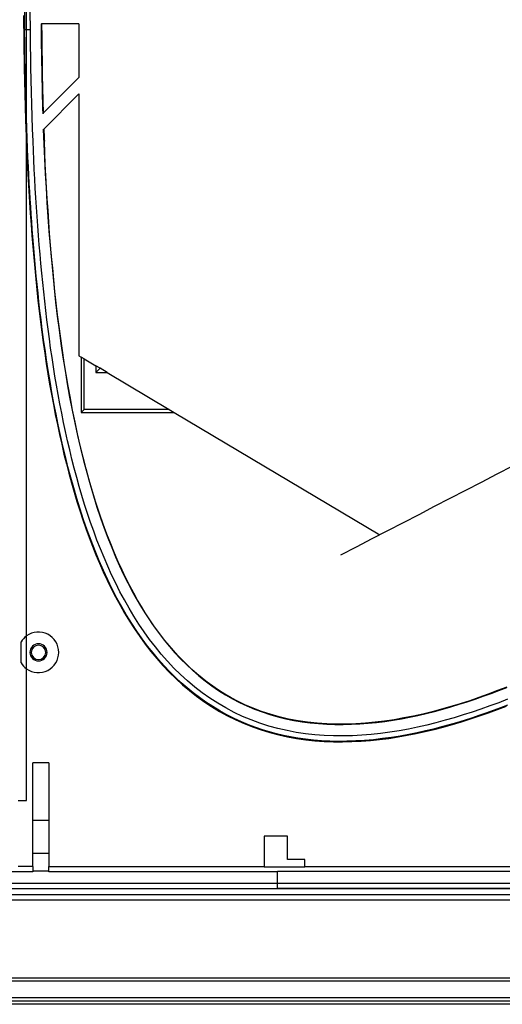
# Model space of a CAD drawing. Header units: millimetres. Extents: x -131 to 243, y -114 to 197.
# Tile 2 of 8: x -39 to 45, y -114 to 55. Entities that reach past the tile are written whole.
import ezdxf

# ---------------------------------------------------------------- set-up
doc = ezdxf.new("R2010")
doc.units = ezdxf.units.MM
doc.layers.add('MAIN-1', color=7, linetype='Continuous')
doc.layers.add('MAIN-2', color=7, linetype='Continuous')

msp = doc.modelspace()

# ---------------------------------------------------------------- linework, layer by layer
at = {"layer": 'MAIN-1'}
for p, q in [((-37.46, 33.79), (-37.46, 97.31)), ((-34.96, 54.77), (-34.87, 54.77)), ((-28.42, 54.77), (-34.87, 54.77)), ((-34.87, 54.77), (-34.85, 52.56)), ((-28.42, 54.77), (-28.42, 45.48)), ((-34.85, 52.56), (-34.82, 50.36)), ((-34.82, 50.36), (-34.78, 48.15)), ((-34.78, 48.15), (-34.74, 45.94)), ((-34.74, 45.94), (-34.69, 43.74)), ((-34.57, 39.33), (-28.42, 45.48)), ((-34.69, 43.74), (-34.63, 41.53)), ((-34.47, 36.59), (-28.42, 42.65)), ((-28.42, 42.65), (-28.42, -2.52)), ((-34.63, 41.53), (-34.57, 39.33)), ((-34.65, 39.25), (-34.66, 39.24)), ((-34.63, 39.26), (-34.65, 39.25)), ((-34.62, 39.28), (-34.63, 39.26)), ((-34.61, 39.29), (-34.62, 39.28)), ((-34.59, 39.3), (-34.61, 39.29)), ((-34.58, 39.31), (-34.59, 39.3)), ((-34.57, 39.33), (-34.58, 39.31)), ((-34.57, 36.5), (-34.47, 36.59)), ((-34.57, 36.5), (-34.47, 33.98)), ((-34.47, 36.59), (-34.46, 36.3)), ((-34.46, 36.3), (-34.45, 36)), ((-34.45, 36), (-34.44, 35.7)), ((-34.44, 35.7), (-34.43, 35.41)), ((-34.43, 35.41), (-34.42, 35.11)), ((-34.42, 35.11), (-34.41, 34.82)), ((-34.41, 34.82), (-34.39, 34.52)), ((-34.31, 32.52), (-34.39, 34.52)), ((-34.47, 33.98), (-34.36, 31.46)), ((-34.22, 30.53), (-34.31, 32.52)), ((-34.36, 31.46), (-34.23, 28.95)), ((-34.23, 28.95), (-34.09, 26.44)), ((-34.11, 28.53), (-34.22, 30.53)), ((-34, 26.53), (-34.11, 28.53)), ((-34.09, 26.44), (-33.94, 23.94)), ((-33.88, 24.54), (-34, 26.53)), ((-33.94, 23.94), (-33.77, 21.45)), ((-33.75, 22.55), (-33.88, 24.54)), ((-33.62, 20.55), (-33.75, 22.55)), ((-33.77, 21.45), (-33.59, 18.96)), ((-33.47, 18.56), (-33.62, 20.55)), ((-33.59, 18.96), (-33.4, 16.49)), ((-33.31, 16.56), (-33.47, 18.56)), ((-33.4, 16.49), (-33.18, 14.03)), ((-33.14, 14.57), (-33.31, 16.56)), ((-33.18, 14.03), (-32.95, 11.58)), ((-32.95, 12.58), (-33.14, 14.57)), ((-32.76, 10.59), (-32.95, 12.58)), ((-32.95, 11.58), (-32.7, 9.14)), ((-32.55, 8.58), (-32.76, 10.59)), ((-32.7, 9.14), (-32.44, 6.73)), ((-32.33, 6.56), (-32.55, 8.58)), ((-32.44, 6.73), (-32.15, 4.32)), ((-32.09, 4.53), (-32.33, 6.56)), ((-32.15, 4.32), (-31.85, 1.94)), ((-31.83, 2.49), (-32.09, 4.53)), ((-31.85, 1.94), (-31.52, -0.42)), ((-31.55, 0.43), (-31.83, 2.49)), ((-31.26, -1.62), (-31.55, 0.43)), ((-31.52, -0.42), (-31.18, -2.77)), ((-30.95, -3.68), (-31.26, -1.62)), ((-31.18, -2.77), (-30.82, -5.09)), ((-28.42, -2.52), (-28, -2.77)), ((-27.5, -3.06), (-28, -2.77)), ((-28, -2.77), (-28, -12.31)), ((-27.5, -3.06), (-25.47, -4.27)), ((-27.5, -11.8), (-27.5, -3.06)), ((-30.62, -5.75), (-30.95, -3.68)), ((-30.82, -5.09), (-30.43, -7.38)), ((-24.75, -4.7), (-25.47, -4.27)), ((-25.47, -4.27), (-25.47, -5.42)), ((-25.47, -5.42), (-24.75, -4.7)), ((-23.54, -5.42), (-24.75, -4.7)), ((-30.27, -7.81), (-30.62, -5.75)), ((-25.47, -5.42), (-23.54, -5.42)), ((-23.54, -5.42), (-12.81, -11.8)), ((-30.43, -7.38), (-30.02, -9.66)), ((-29.9, -9.87), (-30.27, -7.81)), ((-30.02, -9.66), (-29.59, -11.91)), ((-29.5, -11.92), (-29.9, -9.87)), ((-28, -12.31), (-27.5, -11.8)), ((-12.81, -11.8), (-27.5, -11.8)), ((-12.81, -11.8), (-11.97, -12.31)), ((-29.59, -11.91), (-29.14, -14.13)), ((-29.08, -13.97), (-29.5, -11.92)), ((-28, -12.31), (-11.97, -12.31)), ((-11.97, -12.31), (23.55, -33.44)), ((-29.14, -14.13), (-28.66, -16.32)), ((-28.64, -16), (-29.08, -13.97)), ((-28.66, -16.32), (-28.15, -18.48)), ((-28.18, -18.03), (-28.64, -16)), ((-27.69, -20.04), (-28.18, -18.03)), ((-28.15, -18.48), (-27.63, -20.61)), ((-27.18, -22.03), (-27.69, -20.04)), ((-27.63, -20.61), (-27.07, -22.71)), ((-26.64, -24), (-27.18, -22.03)), ((-27.07, -22.71), (-26.5, -24.76)), ((-26.07, -25.96), (-26.64, -24)), ((-26.5, -24.76), (-25.91, -26.74)), ((-25.47, -27.89), (-26.07, -25.96)), ((-25.91, -26.74), (-25.31, -28.65)), ((-24.85, -29.78), (-25.47, -27.89)), ((-25.31, -28.65), (-24.69, -30.49)), ((-24.22, -31.6), (-24.85, -29.78)), ((-24.69, -30.49), (-24.06, -32.27)), ((-23.58, -33.35), (-24.22, -31.6)), ((-24.06, -32.27), (-23.41, -33.99)), ((-22.93, -35.01), (-23.58, -33.35)), ((-23.41, -33.99), (-22.75, -35.65)), ((-22.28, -36.6), (-22.93, -35.01)), ((-22.75, -35.65), (-22.08, -37.25)), ((-21.62, -38.12), (-22.28, -36.6)), ((-22.08, -37.25), (-21.39, -38.79)), ((-20.96, -39.57), (-21.62, -38.12)), ((-21.39, -38.79), (-20.69, -40.28)), ((-20.29, -40.95), (-20.96, -39.57)), ((-20.69, -40.28), (-19.98, -41.71)), ((-19.63, -42.26), (-20.29, -40.95)), ((-19.98, -41.71), (-19.26, -43.09)), ((-18.96, -43.51), (-19.63, -42.26)), ((-19.26, -43.09), (-18.53, -44.42)), ((-18.29, -44.71), (-18.96, -43.51)), ((-18.53, -44.42), (-17.78, -45.69)), ((-17.62, -45.84), (-18.29, -44.71)), ((-17.78, -45.69), (-17.02, -46.92)), ((-16.96, -46.91), (-17.62, -45.84)), ((-17.02, -46.92), (-16.24, -48.13)), ((-16.29, -47.94), (-16.96, -46.91)), ((-15.63, -48.91), (-16.29, -47.94)), ((-16.24, -48.13), (-15.42, -49.31)), ((-14.97, -49.85), (-15.63, -48.91)), ((-15.42, -49.31), (-14.58, -50.47)), ((-14.28, -50.77), (-14.97, -49.85)), ((-14.58, -50.47), (-13.7, -51.61)), ((-13.57, -51.67), (-14.28, -50.77)), ((-13.7, -51.61), (-12.79, -52.71)), ((-12.85, -52.56), (-13.57, -51.67)), ((-12.1, -53.43), (-12.85, -52.56)), ((-12.79, -52.71), (-11.85, -53.79)), ((-11.33, -54.28), (-12.1, -53.43)), ((-11.85, -53.79), (-10.87, -54.84)), ((-10.54, -55.1), (-11.33, -54.28)), ((-10.87, -54.84), (-9.86, -55.85)), ((-9.72, -55.91), (-10.54, -55.1)), ((-9.86, -55.85), (-8.81, -56.82)), ((-8.89, -56.69), (-9.72, -55.91)), ((-8.03, -57.45), (-8.89, -56.69)), ((-8.81, -56.82), (-7.73, -57.76)), ((-7.15, -58.18), (-8.03, -57.45)), ((-7.73, -57.76), (-6.62, -58.66)), ((-6.24, -58.88), (-7.15, -58.18)), ((-6.62, -58.66), (-5.48, -59.5)), ((-5.3, -59.57), (-6.24, -58.88)), ((-5.48, -59.5), (-4.31, -60.3)), ((-4.3, -60.26), (-5.3, -59.57)), ((-4.31, -60.3), (-3.12, -61.04)), ((-3.23, -60.93), (-4.3, -60.26)), ((-2.1, -61.58), (-3.23, -60.93)), ((-3.12, -61.04), (-1.91, -61.74)), ((42.3, -60.94), (40.69, -61.52)), ((41.42, -61.31), (42.79, -60.82)), ((43.9, -60.34), (42.3, -60.94)), ((42.79, -60.82), (44.14, -60.31)), ((45.5, -59.72), (43.9, -60.34)), ((44.14, -60.31), (45.48, -59.78)), ((-0.91, -62.22), (-2.1, -61.58)), ((-1.91, -61.74), (-0.67, -62.38)), ((0.36, -62.82), (-0.91, -62.22)), ((-0.67, -62.38), (0.6, -62.97)), ((1.7, -63.39), (0.36, -62.82)), ((37.46, -62.59), (35.85, -63.08)), ((35.85, -63.13), (37.25, -62.7)), ((37.25, -62.7), (38.65, -62.26)), ((39.08, -62.07), (37.46, -62.59)), ((38.65, -62.26), (40.04, -61.79)), ((40.69, -61.52), (39.08, -62.07)), ((40.04, -61.79), (41.42, -61.31)), ((0.6, -62.97), (1.9, -63.52)), ((3.11, -63.93), (1.7, -63.39)), ((1.9, -63.52), (3.22, -64.01)), ((4.6, -64.42), (3.11, -63.93)), ((3.22, -64.01), (4.57, -64.45)), ((4.57, -64.45), (5.95, -64.84)), ((6.17, -64.86), (4.6, -64.42)), ((30.99, -64.37), (29.36, -64.73)), ((30.15, -64.6), (31.58, -64.27)), ((32.61, -63.97), (30.99, -64.37)), ((31.58, -64.27), (33.01, -63.91)), ((34.23, -63.54), (32.61, -63.97)), ((33.01, -63.91), (34.43, -63.53)), ((35.85, -63.08), (34.23, -63.54)), ((34.43, -63.53), (35.85, -63.13)), ((5.95, -64.84), (7.34, -65.18)), ((7.79, -65.24), (6.17, -64.86)), ((7.34, -65.18), (8.73, -65.47)), ((9.43, -65.55), (7.79, -65.24)), ((8.73, -65.47), (10.13, -65.7)), ((11.07, -65.79), (9.43, -65.55)), ((10.13, -65.7), (11.54, -65.89)), ((12.73, -65.97), (11.07, -65.79)), ((11.54, -65.89), (12.96, -66.03)), ((14.38, -66.08), (12.73, -65.97)), ((12.96, -66.03), (14.38, -66.12)), ((16.05, -66.13), (14.38, -66.08)), ((14.38, -66.12), (15.8, -66.17)), ((15.8, -66.17), (17.23, -66.18)), ((17.72, -66.13), (16.05, -66.13)), ((17.23, -66.18), (18.66, -66.14)), ((19.39, -66.07), (17.72, -66.13)), ((18.66, -66.14), (20.09, -66.07)), ((21.06, -65.96), (19.39, -66.07)), ((20.09, -66.07), (21.52, -65.96)), ((22.73, -65.8), (21.06, -65.96)), ((21.52, -65.96), (22.96, -65.82)), ((24.39, -65.6), (22.73, -65.8)), ((22.96, -65.82), (24.4, -65.64)), ((26.05, -65.35), (24.39, -65.6)), ((24.4, -65.64), (25.84, -65.42)), ((25.84, -65.42), (27.28, -65.18)), ((27.71, -65.06), (26.05, -65.35)), ((27.28, -65.18), (28.71, -64.9)), ((29.36, -64.73), (27.71, -65.06)), ((28.71, -64.9), (30.15, -64.6)), ((-36.4, -90.71), (-36.4, -72.78)), ((-33.6, -72.78), (-36.4, -72.78)), ((-33.6, -72.78), (-33.6, -90.71)), ((-36.4, -82.68), (-33.6, -82.68)), ((3.6, -85.48), (3.6, -90.71)), ((7.6, -85.48), (3.6, -85.48)), ((7.6, -89.48), (7.6, -85.48)), ((-33.6, -88.45), (-36.4, -88.45)), ((10.6, -89.48), (7.6, -89.48)), ((10.6, -90.71), (10.6, -89.48)), ((-36.4, -91.62), (-47.9, -91.62)), ((-36.4, -90.71), (-38.9, -90.71)), ((-36.4, -90.71), (-36.4, -91.62)), ((-36.4, -91.42), (-33.6, -91.42)), ((-33.6, -90.71), (3.6, -90.71)), ((-33.6, -91.62), (-33.6, -90.71)), ((5.9, -91.62), (-33.6, -91.62)), ((3.6, -90.71), (3.6, -90.76)), ((3.6, -90.76), (10.6, -90.76)), ((106.3, -91.57), (5.9, -91.57)), ((5.9, -94.47), (5.9, -91.57)), ((10.6, -90.71), (101.6, -90.71)), ((10.6, -90.76), (10.6, -90.71)), ((106.3, -94.47), (5.9, -94.47)), ((160.1, -109.95), (-47.9, -109.95)), ((224.6, -110.48), (-112.4, -110.48))]:
    msp.add_line(p, q, dxfattribs=at)
for centre, radius, start, end in [((644.82, 60.26), 679.8, 180.46264, 181.77197), ((-35.4, -53.73), 3.5, 0, 126.1211), ((-35.4, -53.73), 1.48, 0, 180), ((-35.4, -53.73), 1.25, 0, 180), ((-35.4, -53.73), 3.5, 233.8789, 0), ((-35.4, -53.73), 1.48, 180, 0), ((-35.4, -53.73), 1.25, 180, 0)]:
    msp.add_arc(centre, radius, start, end, dxfattribs=at)
msp.add_ellipse((155.09, 34.59), major_axis=(3216.52, 1663.72), ratio=0.000001, start_param=1.58695, end_param=1.613806, dxfattribs=at)
at = {"layer": 'MAIN-2'}
for p, q in [((-37.97, 56.18), (-37.93, 51.65)), ((-37.81, 57.03), (-37.79, 53.7)), ((-36.8, 53.72), (-36.82, 56.87)), ((-28.42, 54.77), (-28.42, 54.77)), ((-37.78, 51.31), (-37.81, 53.7)), ((-37.79, 53.7), (-37.8, 53.7)), ((-37.78, 53.7), (-37.79, 53.7)), ((-37.79, 53.7), (-37.79, 53.7)), ((-37.77, 53.7), (-37.78, 53.7)), ((-37.76, 53.71), (-37.77, 53.7)), ((-37.74, 53.71), (-37.76, 53.71)), ((-37.72, 53.71), (-37.74, 53.71)), ((-37.7, 53.71), (-37.72, 53.71)), ((-37.67, 53.71), (-37.7, 53.71)), ((-37.64, 53.71), (-37.67, 53.71)), ((-37.61, 53.71), (-37.64, 53.71)), ((-37.57, 53.71), (-37.61, 53.71)), ((-37.53, 53.71), (-37.57, 53.71)), ((-37.49, 53.71), (-37.53, 53.71)), ((-37.44, 53.71), (-37.49, 53.71)), ((-37.4, 53.71), (-37.44, 53.71)), ((-37.35, 53.72), (-37.4, 53.71)), ((-37.3, 53.72), (-37.35, 53.72)), ((-37.24, 53.72), (-37.3, 53.72)), ((-37.19, 53.72), (-37.24, 53.72)), ((-37.13, 53.72), (-37.19, 53.72)), ((-37.07, 53.72), (-37.13, 53.72)), ((-37.02, 53.72), (-37.07, 53.72)), ((-36.96, 53.72), (-37.02, 53.72)), ((-36.9, 53.72), (-36.96, 53.72)), ((-36.85, 53.72), (-36.9, 53.72)), ((-36.8, 53.72), (-36.85, 53.72)), ((-36.78, 52.64), (-36.8, 53.72)), ((-37.93, 51.65), (-37.86, 47.14)), ((-37.75, 48.99), (-37.78, 51.31)), ((-36.77, 51.56), (-36.78, 52.64)), ((-36.76, 50.48), (-36.77, 51.56)), ((-36.74, 49.4), (-36.76, 50.48)), ((-36.73, 48.31), (-36.74, 49.4)), ((-37.71, 46.75), (-37.75, 48.99)), ((-36.71, 47.23), (-36.73, 48.31)), ((-37.86, 47.14), (-37.76, 42.66)), ((-37.66, 44.59), (-37.71, 46.75)), ((-36.67, 45.11), (-36.71, 47.23)), ((-37.61, 42.51), (-37.66, 44.59)), ((-36.62, 42.99), (-36.67, 45.11)), ((-28.42, 45.48), (-28.42, 45.48)), ((-37.76, 42.66), (-37.63, 38.21)), ((-37.55, 40.51), (-37.61, 42.51)), ((-36.56, 40.87), (-36.62, 42.99)), ((-28.42, 42.65), (-28.42, 42.65)), ((-36.5, 38.76), (-36.56, 40.87)), ((-37.49, 38.59), (-37.55, 40.51)), ((-37.63, 38.21), (-37.46, 33.79)), ((-37.43, 36.75), (-37.49, 38.59)), ((-36.43, 36.64), (-36.5, 38.76)), ((-37.36, 35), (-37.43, 36.75)), ((-36.34, 34.52), (-36.43, 36.64)), ((-37.29, 33.31), (-37.36, 35)), ((-36.28, 32.89), (-36.34, 34.52)), ((-37.46, -79.31), (-37.46, 33.79)), ((-37.46, 33.79), (-37.38, 31.82)), ((-37.22, 31.69), (-37.29, 33.31)), ((-36.2, 31.26), (-36.28, 32.89)), ((-37.38, 31.82), (-37.28, 29.85)), ((-37.15, 30.14), (-37.22, 31.69)), ((-36.12, 29.63), (-36.2, 31.26)), ((-37.28, 29.85), (-37.18, 27.89)), ((-37.07, 28.65), (-37.15, 30.14)), ((-36.04, 28), (-36.12, 29.63)), ((-37.18, 27.89), (-37.07, 25.94)), ((-37, 27.22), (-37.07, 28.65)), ((-36.92, 25.83), (-37, 27.22)), ((-35.95, 26.38), (-36.04, 28)), ((-37.07, 25.94), (-36.95, 24)), ((-36.83, 24.48), (-36.92, 25.83)), ((-35.85, 24.75), (-35.95, 26.38)), ((-36.95, 24), (-36.83, 22.07)), ((-36.75, 23.16), (-36.83, 24.48)), ((-35.75, 23.12), (-35.85, 24.75)), ((-36.66, 21.86), (-36.75, 23.16)), ((-35.64, 21.49), (-35.75, 23.12)), ((-36.83, 22.07), (-36.69, 20.15)), ((-36.57, 20.57), (-36.66, 21.86)), ((-36.48, 19.28), (-36.57, 20.57)), ((-35.52, 19.87), (-35.64, 21.49)), ((-36.69, 20.15), (-36.55, 18.23)), ((-36.38, 17.98), (-36.48, 19.28)), ((-35.4, 18.24), (-35.52, 19.87)), ((-36.55, 18.23), (-36.39, 16.33)), ((-36.27, 16.66), (-36.38, 17.98)), ((-35.27, 16.62), (-35.4, 18.24)), ((-36.39, 16.33), (-36.23, 14.44)), ((-36.16, 15.33), (-36.27, 16.66)), ((-36.04, 13.97), (-36.16, 15.33)), ((-35.13, 14.99), (-35.27, 16.62)), ((-36.23, 14.44), (-36.06, 12.56)), ((-35.92, 12.59), (-36.04, 13.97)), ((-34.99, 13.37), (-35.13, 14.99)), ((-36.06, 12.56), (-35.88, 10.7)), ((-35.78, 11.19), (-35.92, 12.59)), ((-34.83, 11.75), (-34.99, 13.37)), ((-35.88, 10.7), (-35.69, 8.84)), ((-35.64, 9.75), (-35.78, 11.19)), ((-34.67, 10.12), (-34.83, 11.75)), ((-35.69, 8.84), (-35.49, 7)), ((-35.48, 8.29), (-35.64, 9.75)), ((-34.5, 8.5), (-34.67, 10.12)), ((-34.33, 6.88), (-34.5, 8.5)), ((-35.49, 7), (-35.28, 5.17)), ((-35.32, 6.78), (-35.48, 8.29)), ((-34.14, 5.26), (-34.33, 6.88)), ((-35.14, 5.23), (-35.32, 6.78)), ((-35.28, 5.17), (-35.05, 3.35)), ((-34.95, 3.64), (-35.14, 5.23)), ((-33.94, 3.65), (-34.14, 5.26)), ((-34.74, 2), (-34.95, 3.64)), ((-33.74, 2.03), (-33.94, 3.65)), ((-35.05, 3.35), (-34.82, 1.54)), ((-34.51, 0.3), (-34.74, 2)), ((-33.52, 0.41), (-33.74, 2.03)), ((-34.82, 1.54), (-34.58, -0.27)), ((-34.27, -1.45), (-34.51, 0.3)), ((-33.3, -1.2), (-33.52, 0.41)), ((-34.58, -0.27), (-34.32, -2.07)), ((-34, -3.26), (-34.27, -1.45)), ((-33.06, -2.81), (-33.3, -1.2)), ((-34.32, -2.07), (-34.05, -3.86)), ((-33.71, -5.1), (-34, -3.26)), ((-32.81, -4.42), (-33.06, -2.81)), ((-28.42, -2.52), (-28.42, -2.52)), ((-28, -2.77), (-28, -2.77)), ((-34.05, -3.86), (-33.76, -5.65)), ((-32.55, -6.03), (-32.81, -4.42)), ((-33.76, -5.65), (-33.47, -7.42)), ((-33.4, -6.98), (-33.71, -5.1)), ((-32.28, -7.63), (-32.55, -6.03)), ((-33.47, -7.42), (-33.16, -9.18)), ((-33.08, -8.86), (-33.4, -6.98)), ((-32, -9.24), (-32.28, -7.63)), ((-33.16, -9.18), (-32.83, -10.93)), ((-32.73, -10.75), (-33.08, -8.86)), ((-31.7, -10.84), (-32, -9.24)), ((-32.83, -10.93), (-32.5, -12.67)), ((-32.37, -12.62), (-32.73, -10.75)), ((-31.39, -12.44), (-31.7, -10.84)), ((-32.5, -12.67), (-32.14, -14.4)), ((-31.99, -14.47), (-32.37, -12.62)), ((-31.07, -14.03), (-31.39, -12.44)), ((-28, -12.31), (-28, -12.31)), ((-11.97, -12.31), (-11.97, -12.31)), ((-32.14, -14.4), (-31.78, -16.12)), ((-31.6, -16.3), (-31.99, -14.47)), ((-30.73, -15.63), (-31.07, -14.03)), ((-31.78, -16.12), (-31.39, -17.82)), ((-31.19, -18.11), (-31.6, -16.3)), ((-30.38, -17.22), (-30.73, -15.63)), ((-31.39, -17.82), (-31, -19.5)), ((-30.76, -19.92), (-31.19, -18.11)), ((-30.01, -18.8), (-30.38, -17.22)), ((-31, -19.5), (-30.58, -21.17)), ((-30.31, -21.72), (-30.76, -19.92)), ((-29.62, -20.38), (-30.01, -18.8)), ((-29.22, -21.96), (-29.62, -20.38)), ((-30.58, -21.17), (-30.15, -22.82)), ((-29.83, -23.52), (-30.31, -21.72)), ((-28.8, -23.53), (-29.22, -21.96)), ((-30.15, -22.82), (-29.7, -24.46)), ((-29.32, -25.34), (-29.83, -23.52)), ((-28.36, -25.1), (-28.8, -23.53)), ((-29.7, -24.46), (-29.24, -26.08)), ((-28.78, -27.17), (-29.32, -25.34)), ((-27.9, -26.66), (-28.36, -25.1)), ((-29.24, -26.08), (-28.76, -27.68)), ((-28.21, -29), (-28.78, -27.17)), ((-27.43, -28.21), (-27.9, -26.66)), ((-28.76, -27.68), (-28.26, -29.26)), ((-26.93, -29.76), (-27.43, -28.21)), ((-28.26, -29.26), (-27.74, -30.83)), ((-27.61, -30.83), (-28.21, -29)), ((-26.41, -31.3), (-26.93, -29.76)), ((-27.74, -30.83), (-27.21, -32.37)), ((-26.98, -32.64), (-27.61, -30.83)), ((-25.86, -32.83), (-26.41, -31.3)), ((-27.21, -32.37), (-26.66, -33.89)), ((-26.32, -34.43), (-26.98, -32.64)), ((-26.66, -33.89), (-26.08, -35.39)), ((-25.3, -34.36), (-25.86, -32.83)), ((23.55, -33.44), (23.55, -33.44)), ((-25.63, -36.19), (-26.32, -34.43)), ((-26.08, -35.39), (-25.49, -36.87)), ((-24.7, -35.87), (-25.3, -34.36)), ((-24.92, -37.91), (-25.63, -36.19)), ((-25.49, -36.87), (-24.87, -38.35)), ((-24.08, -37.37), (-24.7, -35.87)), ((-23.44, -38.87), (-24.08, -37.37)), ((-24.19, -39.59), (-24.92, -37.91)), ((-24.87, -38.35), (-24.22, -39.82)), ((-22.77, -40.34), (-23.44, -38.87)), ((-24.22, -39.82), (-23.54, -41.28)), ((-23.43, -41.23), (-24.19, -39.59)), ((-22.06, -41.81), (-22.77, -40.34)), ((-23.54, -41.28), (-22.83, -42.72)), ((-22.65, -42.82), (-23.43, -41.23)), ((-21.33, -43.26), (-22.06, -41.81)), ((-22.83, -42.72), (-22.09, -44.15)), ((-21.85, -44.36), (-22.65, -42.82)), ((-22.09, -44.15), (-21.32, -45.57)), ((-20.56, -44.69), (-21.33, -43.26)), ((-21.02, -45.86), (-21.85, -44.36)), ((-21.32, -45.57), (-20.52, -46.96)), ((-20.17, -47.32), (-21.02, -45.86)), ((-19.76, -46.1), (-20.56, -44.69)), ((-20.52, -46.96), (-19.68, -48.34)), ((-19.3, -48.72), (-20.17, -47.32)), ((-18.93, -47.49), (-19.76, -46.1)), ((-18.06, -48.85), (-18.93, -47.49)), ((-19.68, -48.34), (-18.81, -49.69)), ((-18.41, -50.08), (-19.3, -48.72)), ((-17.15, -50.2), (-18.06, -48.85)), ((-37.46, -50.9), (-37.46, -50.9)), ((-18.81, -49.69), (-17.9, -51.01)), ((-17.49, -51.39), (-18.41, -50.08)), ((-16.2, -51.51), (-17.15, -50.2)), ((-38.4, -51.93), (-38.4, -51.93)), ((-38.4, -55.53), (-38.4, -51.93)), ((-17.9, -51.01), (-16.95, -52.31)), ((-16.56, -52.64), (-17.49, -51.39)), ((-16.95, -52.31), (-15.98, -53.57)), ((-15.62, -53.84), (-16.56, -52.64)), ((-15.21, -52.8), (-16.2, -51.51)), ((-15.98, -53.57), (-14.96, -54.8)), ((-14.66, -54.98), (-15.62, -53.84)), ((-14.19, -54.05), (-15.21, -52.8)), ((-13.12, -55.27), (-14.19, -54.05)), ((-38.4, -55.53), (-38.4, -55.53)), ((-14.96, -54.8), (-13.91, -55.99)), ((-13.69, -56.06), (-14.66, -54.98)), ((-13.91, -55.99), (-12.82, -57.14)), ((-12.72, -57.09), (-13.69, -56.06)), ((-12.01, -56.45), (-13.12, -55.27)), ((-37.46, -56.56), (-37.46, -56.56)), ((-12.82, -57.14), (-11.7, -58.25)), ((-11.74, -58.06), (-12.72, -57.09)), ((-10.85, -57.58), (-12.01, -56.45)), ((-9.66, -58.67), (-10.85, -57.58)), ((-10.75, -58.98), (-11.74, -58.06)), ((-11.7, -58.25), (-10.53, -59.31)), ((-9.73, -59.87), (-10.75, -58.98)), ((-10.53, -59.31), (-9.34, -60.33)), ((-8.42, -59.71), (-9.66, -58.67)), ((-8.69, -60.72), (-9.73, -59.87)), ((-9.34, -60.33), (-8.1, -61.3)), ((-7.61, -61.54), (-8.69, -60.72)), ((-7.14, -60.7), (-8.42, -59.71)), ((-5.81, -61.64), (-7.14, -60.7)), ((-8.1, -61.3), (-6.82, -62.22)), ((-6.48, -62.34), (-7.61, -61.54)), ((-6.82, -62.22), (-5.51, -63.09)), ((-5.31, -63.1), (-6.48, -62.34)), ((-4.45, -62.52), (-5.81, -61.64)), ((-3.06, -63.33), (-4.45, -62.52)), ((44.09, -62.42), (42.56, -62.98)), ((45.61, -61.83), (44.09, -62.42)), ((45.63, -62.84), (44.39, -63.31)), ((-5.51, -63.09), (-4.15, -63.91)), ((-4.1, -63.83), (-5.31, -63.1)), ((-4.15, -63.91), (-2.75, -64.68)), ((-2.87, -64.51), (-4.1, -63.83)), ((-1.62, -64.09), (-3.06, -63.33)), ((-1.62, -65.15), (-2.87, -64.51)), ((-0.16, -64.78), (-1.62, -64.09)), ((37.94, -64.54), (36.39, -65.02)), ((39.49, -64.05), (37.94, -64.54)), ((41.03, -63.53), (39.49, -64.05)), ((41.9, -64.22), (40.65, -64.65)), ((40.77, -64.71), (42.33, -64.17)), ((42.56, -62.98), (41.03, -63.53)), ((43.15, -63.77), (41.9, -64.22)), ((42.33, -64.17), (43.88, -63.61)), ((44.39, -63.31), (43.15, -63.77)), ((43.88, -63.61), (45.43, -63.02)), ((-2.75, -64.68), (-1.33, -65.39)), ((-0.36, -65.72), (-1.62, -65.15)), ((-1.33, -65.39), (0.12, -66.03)), ((0.89, -66.24), (-0.36, -65.72)), ((1.33, -65.4), (-0.16, -64.78)), ((0.12, -66.03), (1.58, -66.6)), ((2.12, -66.7), (0.89, -66.24)), ((2.85, -65.96), (1.33, -65.4)), ((4.4, -66.45), (2.85, -65.96)), ((31.67, -66.27), (30.09, -66.63)), ((33.25, -65.88), (31.67, -66.27)), ((34.82, -65.46), (33.25, -65.88)), ((35.52, -66.25), (34.19, -66.61)), ((34.53, -66.62), (36.09, -66.18)), ((36.39, -65.02), (34.82, -65.46)), ((36.83, -65.87), (35.52, -66.25)), ((36.09, -66.18), (37.65, -65.72)), ((38.12, -65.48), (36.83, -65.87)), ((37.65, -65.72), (39.21, -65.23)), ((39.39, -65.07), (38.12, -65.48)), ((39.21, -65.23), (40.77, -64.71)), ((40.65, -64.65), (39.39, -65.07)), ((1.58, -66.6), (3.07, -67.12)), ((3.32, -67.11), (2.12, -66.7)), ((3.07, -67.12), (4.57, -67.58)), ((4.52, -67.47), (3.32, -67.11)), ((5.96, -66.88), (4.4, -66.45)), ((5.71, -67.79), (4.52, -67.47)), ((4.57, -67.58), (6.09, -67.97)), ((6.92, -68.07), (5.71, -67.79)), ((7.54, -67.24), (5.96, -66.88)), ((6.09, -67.97), (7.63, -68.31)), ((9.13, -67.54), (7.54, -67.24)), ((10.73, -67.78), (9.13, -67.54)), ((12.35, -67.95), (10.73, -67.78)), ((13.96, -68.07), (12.35, -67.95)), ((22.07, -67.89), (20.45, -68.02)), ((23.68, -67.72), (22.07, -67.89)), ((25.29, -67.5), (23.68, -67.72)), ((26.89, -67.25), (25.29, -67.5)), ((28.49, -66.96), (26.89, -67.25)), ((28.55, -67.9), (27.06, -68.17)), ((28.28, -68.05), (29.85, -67.73)), ((30.09, -66.63), (28.49, -66.96)), ((30.01, -67.61), (28.55, -67.9)), ((29.85, -67.73), (31.41, -67.39)), ((31.44, -67.29), (30.01, -67.61)), ((31.41, -67.39), (32.97, -67.02)), ((32.83, -66.96), (31.44, -67.29)), ((34.19, -66.61), (32.83, -66.96)), ((32.97, -67.02), (34.53, -66.62)), ((8.15, -68.32), (6.92, -68.07)), ((7.63, -68.31), (9.19, -68.59)), ((9.42, -68.54), (8.15, -68.32)), ((9.19, -68.59), (10.76, -68.81)), ((10.74, -68.72), (9.42, -68.54)), ((12.1, -68.87), (10.74, -68.72)), ((10.76, -68.81), (12.35, -68.98)), ((13.5, -68.99), (12.1, -68.87)), ((12.35, -68.98), (13.94, -69.1)), ((14.93, -69.06), (13.5, -68.99)), ((13.94, -69.1), (15.54, -69.16)), ((15.58, -68.14), (13.96, -68.07)), ((16.4, -69.09), (14.93, -69.06)), ((15.54, -69.16), (17.14, -69.18)), ((17.21, -68.15), (15.58, -68.14)), ((17.89, -69.08), (16.4, -69.09)), ((17.14, -69.18), (18.74, -69.14)), ((18.83, -68.11), (17.21, -68.15)), ((19.41, -69.02), (17.89, -69.08)), ((18.74, -69.14), (20.34, -69.06)), ((20.45, -68.02), (18.83, -68.11)), ((20.94, -68.93), (19.41, -69.02)), ((20.34, -69.06), (21.93, -68.94)), ((22.47, -68.8), (20.94, -68.93)), ((21.93, -68.94), (23.53, -68.77)), ((24.01, -68.62), (22.47, -68.8)), ((23.53, -68.77), (25.12, -68.57)), ((25.55, -68.41), (24.01, -68.62)), ((25.12, -68.57), (26.71, -68.32)), ((27.06, -68.17), (25.55, -68.41)), ((26.71, -68.32), (28.28, -68.05)), ((-38.9, -79.31), (-37.46, -79.31)), ((-37.46, -79.31), (-37.46, -79.31)), ((3.6, -85.48), (3.6, -85.48)), ((7.6, -85.48), (7.6, -85.48)), ((7.6, -89.48), (7.6, -89.48)), ((10.6, -89.48), (10.6, -89.48)), ((-96, -93.57), (208.19, -93.57)), ((208.19, -94.57), (-96, -94.57)), ((-96.96, -95.53), (209.15, -95.53)), ((209.15, -96.53), (-96.96, -96.53)), ((-116.34, -113.32), (228.54, -113.32)), ((229.1, -114.48), (-116.9, -114.48)), ((228.54, -113.92), (-116.34, -113.92))]:
    msp.add_line(p, q, dxfattribs=at)
for start_param, end_param in [(2.201228, 2.600493), (-2.600493, -2.201228)]:
    msp.add_ellipse((-35.4, -53.73), major_axis=(3.5, 0), ratio=1, start_param=start_param, end_param=end_param, dxfattribs=at)

doc.saveas('drawing.dxf')
